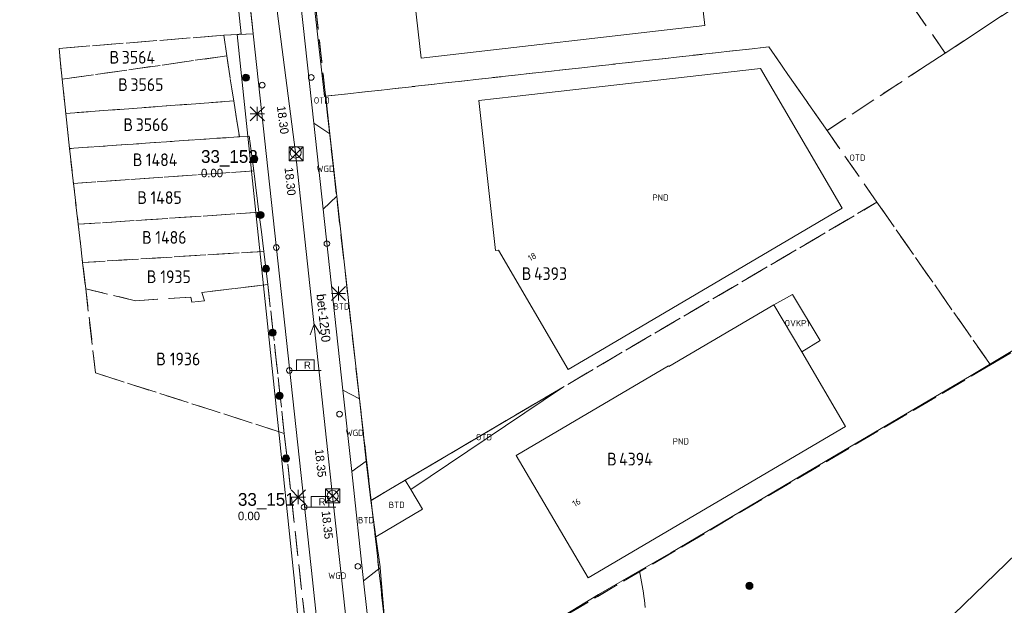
# Model space of a CAD drawing. Header units: metres. Extents: x 207644 to 210135, y 370459 to 373417.
# Tile 247 of 256: x 208147 to 208286, y 372613 to 372696. Entities that reach past the tile are written whole.
import ezdxf
from ezdxf.enums import TextEntityAlignment as Align

# ---------------------------------------------------------------- set-up
doc = ezdxf.new("R2010")
doc.units = ezdxf.units.M
doc.linetypes.add('HIDDEN2', pattern=[4.7625, 3.175, -1.5875])
for name, color, linetype in [('BTD', 7, 'Continuous'), ('combi_kolk', 7, 'Continuous'), ('CON_BxH1250x1250mm', 7, 'Continuous'), ('DMM_BxH1250x1250mm', 7, 'Continuous'), ('GB', 1, 'Continuous'), ('GB11', 1, 'Continuous'), ('INV_BxH1250x1250mm', 7, 'Continuous'), ('KAD_perceelnummer', 212, 'Continuous'), ('KAD_sectie', 212, 'Continuous'), ('KAD_Vastgesteld_Perceel', 212, 'Continuous'), ('NAR', 7, 'Continuous'), ('NLV_inspectieput', 7, 'Continuous'), ('NNR_inspectieput', 7, 'Continuous'), ('NOD_inspectieput', 7, 'Continuous'), ('OTD', 7, 'Continuous'), ('OVKP1', 7, 'Continuous'), ('PIJL', 7, 'Continuous'), ('PND', 7, 'Continuous'), ('trottoirkolk', 7, 'Continuous'), ('WGD', 7, 'Continuous')]:
    doc.layers.add(name, color=color, linetype=linetype)
for name, color, linetype, lineweight in [('GMV', 7, 'Continuous', 25), ('GP1', 7, 'Continuous', 30), ('Q21_lantaarnpaal', 1, 'Continuous', 0), ('Q26_boom', 72, 'Continuous', 0), ('Q28_rioolput', 153, 'Continuous', 0), ('Q89_trottoirkolk_rechts', 153, 'Continuous', 0)]:
    doc.layers.add(name, color=color, linetype=linetype, lineweight=lineweight)
doc.styles.add('ISO', font='isocpeur.ttf', dxfattribs={"height": 1})
doc.styles.add('ISOCP', font='ISOCP.shx', dxfattribs={"height": 1.8})

# ---------------------------------------------------------------- blocks, each defined once
blk = doc.blocks.new('ACMAP_ANN_TEMPLATE_Vastgesteld_Perceelnummer')
at = {"layer": 'KAD_perceelnummer', "style": 'ISOCP'}
blk.add_attdef('Perceelnummer', text='', height=1.8, dxfattribs=at).set_placement((0, 0), align=Align.MIDDLE)
at = {"layer": 'KAD_sectie', "style": 'ISOCP'}
blk.add_attdef('sectie', text='', height=1.8, dxfattribs=at).set_placement((-2.7, 0), align=Align.MIDDLE_RIGHT)
blk = doc.blocks.new('Q89')
for p, q in [((1, 0), (0, 0)), ((3.5, 0), (4.5, 0))]:
    blk.add_line(p, q)
blk.add_lwpolyline([(1, 0), (3.5, 0), (3.5, 1.5), (1, 1.5), (1, 0)])
blk.add_text('R', height=1).set_placement((2.07, 0.25))
blk = doc.blocks.new('Q21')
for p, q in [((-1, 1), (0, 0)), ((-1, 0), (0, 0)), ((-1, -1), (0, 0)), ((0, 1), (0, 0)), ((0, 0), (1, 1)), ((0, 0), (1, 0)), ((0, 0), (0, -1)), ((0, 0), (1, -1))]:
    blk.add_line(p, q)
blk = doc.blocks.new('Q28')
at = {"linetype": 'Continuous'}
for p, q in [((-1, -1), (1, 1)), ((-1, 1), (1, -1))]:
    blk.add_line(p, q, dxfattribs=at)
blk.add_lwpolyline([(1, 1), (1, -1), (-1, -1), (-1, 1)], close=True)
blk = doc.blocks.new('Q26')
blk.add_hatch(color=256).paths.add_polyline_path([(-0.45, -0.01, 1), (0.55, -0.01, 1)])
blk.add_circle((0.05, -0.01), 0.5)

msp = doc.modelspace()

# ---------------------------------------------------------------- linework, layer by layer
at = {"layer": 'combi_kolk', "color": 253, "lineweight": 13}
for centre in [(208180.94, 372686.55), (208190.1, 372664.11), (208182.94, 372663.56), (208184.79, 372646.17), (208191.89, 372639.99), (208186.88, 372626.83), (208194.49, 372618.43)]:
    msp.add_circle(centre, 0.4, dxfattribs=at)
at = {"layer": 'CON_BxH1250x1250mm', "color": 253, "linetype": 'Continuous', "lineweight": 13}
for points in [[(208185.68, 372677.03), (208178.22, 372734.67)], [(208190.92, 372628.41), (208185.68, 372677.03)], [(208197.911, 372564.425), (208190.92, 372628.41)]]:
    msp.add_lwpolyline(points, dxfattribs=at)
at = {"layer": 'GB', "color": 253, "linetype": 'Continuous', "lineweight": 13}
for points in [[(208241.568, 372712.887), (208243.629, 372694.989)], [(208203.453, 372690.378), (208201.404, 372708.261)], [(208243.629, 372694.989), (208203.453, 372690.378)], [(208211.631, 372684.379), (208216.6, 372684.933)], [(208213.997, 372663.141), (208211.631, 372684.379)], [(208214.385, 372663.184), (208213.997, 372663.141)], [(208224.279, 372646.305), (208214.385, 372663.184)], [(208228.592, 372648.834), (208224.279, 372646.305)], [(208216.901, 372634.111), (208238.474, 372646.799)], [(208238.474, 372646.799), (208238.519, 372646.722)], [(208263.528, 372638.243), (208227.096, 372616.816)], [(208227.096, 372616.816), (208216.901, 372634.111)]]:
    msp.add_lwpolyline(points, dxfattribs=at)
at = {"layer": 'GB11', "color": 253, "linetype": 'Continuous', "lineweight": 13}
for points in [[(208216.6, 372684.933), (208251.474, 372688.907)], [(208251.474, 372688.907), (208263.048, 372669.113)], [(208263.048, 372669.113), (208228.592, 372648.834)], [(208238.519, 372646.722), (208253.395, 372655.471)], [(208253.395, 372655.471), (208257.324, 372648.791)], [(208257.324, 372648.791), (208263.528, 372638.243)]]:
    msp.add_lwpolyline(points, dxfattribs=at)
at = {"layer": 'GMV', "color": 253, "linetype": 'Continuous', "lineweight": 13}
for points in [[(208177.946, 372693.795), (208175.684, 372715.131)], [(208186.887, 372710.625), (208189.755, 372684.931)], [(208188.272, 372681.179), (208185.196, 372709.297)], [(208178.04, 372708.633), (208188.045, 372616.522)], [(208177.405, 372693.733), (208177.946, 372693.795)], [(208185.511, 372616.27), (208177.405, 372693.733)], [(208189.755, 372684.931), (208189.944, 372684.944)], [(208189.944, 372684.944), (208190.533, 372679.658)], [(208188.272, 372681.179), (208189.597, 372669.009)], [(208190.533, 372679.658), (208188.272, 372681.179)], [(208190.533, 372679.658), (208191.514, 372670.855)], [(208191.514, 372670.855), (208189.597, 372669.009)], [(208191.514, 372670.855), (208194.708, 372642.137)], [(208189.597, 372669.009), (208192.367, 372643.359)], [(208284.148, 372647.146), (208314.447, 372665.343)], [(208322.101, 372653.526), (208271.371, 372604.422)], [(208281.312, 372645.443), (208284.148, 372647.146)], [(208257.228, 372631.229), (208281.312, 372645.443)], [(208194.708, 372642.137), (208192.367, 372643.359)], [(208192.367, 372643.359), (208193.614, 372631.853)], [(208201.199, 372630.624), (208223.484, 372643.75)], [(208223.484, 372643.75), (208201.986, 372629.314)], [(208194.708, 372642.137), (208195.686, 372633.343)], [(208195.686, 372633.343), (208193.614, 372631.853)], [(208196.31, 372627.735), (208195.686, 372633.343)], [(208193.614, 372631.853), (208195.294, 372616.394)], [(208238.779, 372620.329), (208257.228, 372631.229)], [(208196.31, 372627.735), (208201.199, 372630.624)], [(208201.199, 372630.624), (208201.986, 372629.314)], [(208201.986, 372629.314), (208203.657, 372626.535)], [(208196.31, 372627.735), (208197.034, 372622.624)], [(208203.657, 372626.535), (208197.034, 372622.624)], [(208197.034, 372622.624), (208197.641, 372618.344)], [(208234.378, 372617.789), (208238.779, 372620.329)], [(208197.651, 372618.226), (208197.229, 372617.898)], [(208197.641, 372618.344), (208197.651, 372618.226)], [(208197.651, 372618.226), (208198.91, 372603.271)], [(208197.229, 372617.898), (208195.294, 372616.394)], [(208228.573, 372614.439), (208234.378, 372617.789)], [(208234.378, 372617.789), (208234.477, 372617.274)], [(208234.477, 372617.274), (208234.571, 372616.759)], [(208186.439, 372606.283), (208185.511, 372616.27)], [(208188.045, 372616.522), (208193.308, 372566.98)], [(208195.294, 372616.394), (208196.648, 372604.236)], [(208234.571, 372616.759), (208234.662, 372616.243)], [(208234.662, 372616.243), (208234.749, 372615.726)], [(208234.749, 372615.726), (208234.832, 372615.209)], [(208221.906, 372610.394), (208228.573, 372614.439)], [(208234.832, 372615.209), (208234.911, 372614.691)], [(208234.911, 372614.691), (208234.986, 372614.173)], [(208234.986, 372614.173), (208235.057, 372613.654)], [(208235.057, 372613.654), (208235.125, 372613.134)], [(208235.125, 372613.134), (208235.188, 372612.614)]]:
    msp.add_lwpolyline(points, dxfattribs=at)
at = {"layer": 'GP1', "color": 253, "linetype": 'Continuous', "lineweight": 13}
for points in [[(208253.395, 372655.471), (208256.019, 372656.926)], [(208256.019, 372656.926), (208259.957, 372650.395)], [(208259.957, 372650.395), (208257.324, 372648.791)]]:
    msp.add_lwpolyline(points, dxfattribs=at)
at = {"layer": 'KAD_Vastgesteld_Perceel', "color": 253, "linetype": 'HIDDEN2', "lineweight": 13}
for points in [[(208138.448, 372816.822), (208146.888, 372804.644), (208146.888, 372804.644), (208160.941, 372783.089), (208167.442, 372789.249), (208169.041, 372790.733), (208170.139, 372780.975), (208179.662, 372693.833), (208175.51, 372693.611), (208152.189, 372691.751), (208152.612, 372687.374), (208153.121, 372682.551), (208153.667, 372677.578), (208154.225, 372672.625), (208154.89, 372666.848), (208155.519, 372661.447), (208155.955, 372657.72), (208157.355, 372645.812), (208184.075, 372637.262), (208187.53, 372606.063)], [(208187.53, 372606.063), (208184.075, 372637.262), (208181.742, 372658.316), (208181.168, 372663.013), (208180.486, 372668.545), (208179.75, 372674.413), (208179.119, 372679.34), (208177.706, 372679.242), (208176.919, 372684.326), (208175.924, 372690.694), (208175.51, 372693.611), (208179.662, 372693.833), (208170.139, 372780.975), (208169.041, 372790.733)], [(208289.708, 372698.993), (208277.646, 372691.09), (208262.254, 372713.149)], [(208187.457, 372707.232), (208189.91, 372684.974), (208191.077, 372674.389), (208194.578, 372643.334), (208196.354, 372627.777), (208197.104, 372621.211), (208198.723, 372606.496)], [(208199.727, 372597.266), (208284.056, 372646.948), (208344.397, 372682.498)]]:
    msp.add_lwpolyline(points, dxfattribs=at)
for points in [[(208189.91, 372684.974), (208187.457, 372707.232), (208187.364, 372708.211), (208187.471, 372709.332), (208193.474, 372710.853), (208201.291, 372712.772), (208206.168, 372711.351), (208211.323, 372711.404), (208222.642, 372712.718), (208227.785, 372714.241), (208237.92, 372716.014), (208244.14, 372716.809), (208249.182, 372719.114), (208254.286, 372725.298), (208262.254, 372713.149), (208277.646, 372691.09), (208275.071, 372689.404), (208260.913, 372680.118), (208252.656, 372691.959), (208189.91, 372684.974)], [(208277.646, 372691.09), (208289.708, 372698.993), (208319.313, 372718.53), (208335.221, 372695.689), (208344.397, 372682.498), (208284.056, 372646.948), (208267.987, 372669.98), (208260.913, 372680.118), (208275.071, 372689.404), (208277.646, 372691.09)], [(208152.189, 372691.751), (208175.51, 372693.611), (208175.924, 372690.694), (208152.612, 372687.374), (208152.189, 372691.751)], [(208152.612, 372687.374), (208175.924, 372690.694), (208176.919, 372684.326), (208153.121, 372682.551), (208152.612, 372687.374)], [(208267.987, 372669.98), (208196.354, 372627.777), (208194.578, 372643.334), (208191.077, 372674.389), (208189.91, 372684.974), (208252.656, 372691.959), (208260.913, 372680.118), (208267.987, 372669.98)], [(208153.121, 372682.551), (208176.919, 372684.326), (208177.706, 372679.242), (208153.667, 372677.578), (208153.121, 372682.551)], [(208153.667, 372677.578), (208177.706, 372679.242), (208179.119, 372679.34), (208179.75, 372674.413), (208154.225, 372672.625), (208153.667, 372677.578)], [(208154.225, 372672.625), (208179.75, 372674.413), (208180.486, 372668.545), (208154.89, 372666.848), (208154.225, 372672.625)], [(208199.727, 372597.266), (208198.723, 372606.496), (208197.104, 372621.211), (208196.354, 372627.777), (208267.987, 372669.98), (208284.056, 372646.948), (208199.727, 372597.266)], [(208154.89, 372666.848), (208180.486, 372668.545), (208181.168, 372663.013), (208155.519, 372661.447), (208154.89, 372666.848)], [(208155.955, 372657.72), (208155.519, 372661.447), (208181.168, 372663.013), (208181.742, 372658.316), (208172.373, 372657.212), (208172.796, 372656.033), (208170.977, 372655.851), (208170.826, 372656.535), (208162.997, 372656.035), (208155.955, 372657.72)], [(208155.955, 372657.72), (208162.997, 372656.035), (208170.826, 372656.535), (208170.977, 372655.851), (208172.796, 372656.033), (208172.373, 372657.212), (208181.742, 372658.316), (208184.075, 372637.262), (208157.355, 372645.812), (208155.955, 372657.72)]]:
    msp.add_lwpolyline(points, close=True, dxfattribs=at)
at = {"layer": 'NOD_inspectieput', "color": 253, "lineweight": 13}
for centre in [(208185.68, 372677.03), (208190.92, 372628.41)]:
    msp.add_circle(centre, 0.8, dxfattribs=at)
at = {"layer": 'PIJL', "color": 253, "lineweight": 13}
msp.add_lwpolyline([(208189.17, 372651.37), (208188.3, 372652.72), (208187.74, 372651.21)], dxfattribs=at)
at = {"layer": 'trottoirkolk', "color": 253, "lineweight": 13}
msp.add_circle((208187.88, 372687.64), 0.4, dxfattribs=at)

# ---------------------------------------------------------------- block references
at = {"layer": 'KAD_Vastgesteld_Perceel', "color": 253, "linetype": 'HIDDEN2', "lineweight": 13}
ref = msp.add_blockref('ACMAP_ANN_TEMPLATE_Vastgesteld_Perceelnummer', (208163.41, 372690.493), dxfattribs=at)
ref.add_attrib('Perceelnummer', '3564', dxfattribs={"layer": 'KAD_perceelnummer', "lineweight": 13, "height": 1.8, "style": 'ISOCP'}).set_placement((208163.41, 372690.493), align=Align.MIDDLE)
ref.add_attrib('sectie', 'B', dxfattribs={"layer": 'KAD_sectie', "lineweight": 13, "height": 1.8, "style": 'ISOCP'}).set_placement((208160.71, 372690.493), align=Align.MIDDLE_RIGHT)
ref = msp.add_blockref('ACMAP_ANN_TEMPLATE_Vastgesteld_Perceelnummer', (208164.626, 372686.623), dxfattribs=at)
ref.add_attrib('Perceelnummer', '3565', dxfattribs={"layer": 'KAD_perceelnummer', "lineweight": 13, "height": 1.8, "style": 'ISOCP'}).set_placement((208164.626, 372686.623), align=Align.MIDDLE)
ref.add_attrib('sectie', 'B', dxfattribs={"layer": 'KAD_sectie', "lineweight": 13, "height": 1.8, "style": 'ISOCP'}).set_placement((208161.926, 372686.623), align=Align.MIDDLE_RIGHT)
ref = msp.add_blockref('ACMAP_ANN_TEMPLATE_Vastgesteld_Perceelnummer', (208165.369, 372680.952), dxfattribs=at)
ref.add_attrib('Perceelnummer', '3566', dxfattribs={"layer": 'KAD_perceelnummer', "lineweight": 13, "height": 1.8, "style": 'ISOCP'}).set_placement((208165.369, 372680.952), align=Align.MIDDLE)
ref.add_attrib('sectie', 'B', dxfattribs={"layer": 'KAD_sectie', "lineweight": 13, "height": 1.8, "style": 'ISOCP'}).set_placement((208162.669, 372680.952), align=Align.MIDDLE_RIGHT)
ref = msp.add_blockref('ACMAP_ANN_TEMPLATE_Vastgesteld_Perceelnummer', (208166.698, 372675.983), dxfattribs=at)
ref.add_attrib('Perceelnummer', '1484', dxfattribs={"layer": 'KAD_perceelnummer', "lineweight": 13, "height": 1.8, "style": 'ISOCP'}).set_placement((208166.698, 372675.983), align=Align.MIDDLE)
ref.add_attrib('sectie', 'B', dxfattribs={"layer": 'KAD_sectie', "lineweight": 13, "height": 1.8, "style": 'ISOCP'}).set_placement((208163.998, 372675.983), align=Align.MIDDLE_RIGHT)
ref = msp.add_blockref('ACMAP_ANN_TEMPLATE_Vastgesteld_Perceelnummer', (208167.34, 372670.631), dxfattribs=at)
ref.add_attrib('Perceelnummer', '1485', dxfattribs={"layer": 'KAD_perceelnummer', "lineweight": 13, "height": 1.8, "style": 'ISOCP'}).set_placement((208167.34, 372670.631), align=Align.MIDDLE)
ref.add_attrib('sectie', 'B', dxfattribs={"layer": 'KAD_sectie', "lineweight": 13, "height": 1.8, "style": 'ISOCP'}).set_placement((208164.64, 372670.631), align=Align.MIDDLE_RIGHT)
ref = msp.add_blockref('ACMAP_ANN_TEMPLATE_Vastgesteld_Perceelnummer', (208168.015, 372664.996), dxfattribs=at)
ref.add_attrib('Perceelnummer', '1486', dxfattribs={"layer": 'KAD_perceelnummer', "lineweight": 13, "height": 1.8, "style": 'ISOCP'}).set_placement((208168.015, 372664.996), align=Align.MIDDLE)
ref.add_attrib('sectie', 'B', dxfattribs={"layer": 'KAD_sectie', "lineweight": 13, "height": 1.8, "style": 'ISOCP'}).set_placement((208165.315, 372664.996), align=Align.MIDDLE_RIGHT)
ref = msp.add_blockref('ACMAP_ANN_TEMPLATE_Vastgesteld_Perceelnummer', (208168.68, 372659.432), dxfattribs=at)
ref.add_attrib('Perceelnummer', '1935', dxfattribs={"layer": 'KAD_perceelnummer', "lineweight": 13, "height": 1.8, "style": 'ISOCP'}).set_placement((208168.68, 372659.432), align=Align.MIDDLE)
ref.add_attrib('sectie', 'B', dxfattribs={"layer": 'KAD_sectie', "lineweight": 13, "height": 1.8, "style": 'ISOCP'}).set_placement((208165.98, 372659.432), align=Align.MIDDLE_RIGHT)
ref = msp.add_blockref('ACMAP_ANN_TEMPLATE_Vastgesteld_Perceelnummer', (208221.769, 372659.868), dxfattribs=at)
ref.add_attrib('Perceelnummer', '4393', dxfattribs={"layer": 'KAD_perceelnummer', "lineweight": 13, "height": 1.8, "style": 'ISOCP'}).set_placement((208221.769, 372659.868), align=Align.MIDDLE)
ref.add_attrib('sectie', 'B', dxfattribs={"layer": 'KAD_sectie', "lineweight": 13, "height": 1.8, "style": 'ISOCP'}).set_placement((208219.069, 372659.868), align=Align.MIDDLE_RIGHT)
ref = msp.add_blockref('ACMAP_ANN_TEMPLATE_Vastgesteld_Perceelnummer', (208170.016, 372647.789), dxfattribs=at)
ref.add_attrib('Perceelnummer', '1936', dxfattribs={"layer": 'KAD_perceelnummer', "lineweight": 13, "height": 1.8, "style": 'ISOCP'}).set_placement((208170.016, 372647.789), align=Align.MIDDLE)
ref.add_attrib('sectie', 'B', dxfattribs={"layer": 'KAD_sectie', "lineweight": 13, "height": 1.8, "style": 'ISOCP'}).set_placement((208167.316, 372647.789), align=Align.MIDDLE_RIGHT)
ref = msp.add_blockref('ACMAP_ANN_TEMPLATE_Vastgesteld_Perceelnummer', (208233.858, 372633.623), dxfattribs=at)
ref.add_attrib('Perceelnummer', '4394', dxfattribs={"layer": 'KAD_perceelnummer', "lineweight": 13, "height": 1.8, "style": 'ISOCP'}).set_placement((208233.858, 372633.623), align=Align.MIDDLE)
ref.add_attrib('sectie', 'B', dxfattribs={"layer": 'KAD_sectie', "lineweight": 13, "height": 1.8, "style": 'ISOCP'}).set_placement((208231.158, 372633.623), align=Align.MIDDLE_RIGHT)
at = {"layer": 'Q21_lantaarnpaal', "color": 253}
for p in [(208180.247, 372682.488), (208191.75, 372657.052), (208186.058, 372628.25)]:
    msp.add_blockref('Q21', p, dxfattribs=at)
at = {"layer": 'Q26_boom', "color": 253}
for p in [(208178.589, 372687.622), (208179.776, 372676.133), (208180.648, 372668.181), (208181.434, 372660.571), (208182.369, 372651.52), (208183.344, 372642.572), (208184.258, 372633.72), (208249.877, 372615.688)]:
    msp.add_blockref('Q26', p, dxfattribs=at)
at = {"layer": 'Q28_rioolput', "color": 253}
for p in [(208185.742, 372676.825), (208190.924, 372628.409)]:
    msp.add_blockref('Q28', p, dxfattribs=at)
at = {"layer": 'Q89_trottoirkolk_rechts', "color": 253}
for p in [(208184.789, 372646.174), (208186.876, 372626.83)]:
    msp.add_blockref('Q89', p, dxfattribs=at)

# ---------------------------------------------------------------- texts
at = {"layer": 'BTD', "color": 253, "linetype": 'Continuous', "lineweight": 13, "style": 'ISO'}
for p in [(208192.153, 372655.226), (208199.984, 372627.136), (208195.633, 372624.981)]:
    msp.add_text('BTD', height=0.9, dxfattribs=at).set_placement(p, align=Align.MIDDLE_CENTER)
at = {"layer": 'DMM_BxH1250x1250mm', "color": 253, "lineweight": 13}
msp.add_text('bet-1250', height=1.3, rotation=276.15, dxfattribs=at).set_placement((208188.62, 372656.93))
at = {"layer": 'INV_BxH1250x1250mm', "color": 253, "lineweight": 13}
for s, rotation, p in [('18.30', 277.37, (208183.02, 372683.54)), ('18.30', 276.15, (208184.1, 372674.85)), ('18.35', 276.15, (208188.4, 372634.98)), ('18.35', 276.24, (208189.35, 372626.23))]:
    msp.add_text(s, height=1.2, rotation=rotation, dxfattribs=at).set_placement(p)
at = {"layer": 'NAR', "color": 253, "linetype": 'Continuous', "lineweight": 13, "style": 'ISO'}
for s, p in [('18', (208219.169, 372662.239)), ('16', (208225.438, 372627.485))]:
    msp.add_text(s, height=0.9, rotation=30.5, dxfattribs=at).set_placement(p, align=Align.MIDDLE_CENTER)
at = {"layer": 'NLV_inspectieput', "color": 253, "lineweight": 13}
for p in [(208172.28, 372673.51), (208177.51, 372624.97)]:
    msp.add_text('0.00', height=1.2, dxfattribs=at).set_placement(p)
at = {"layer": 'NNR_inspectieput', "color": 253, "lineweight": 13}
for s, p in [('33_152', (208172.28, 372675.55)), ('33_151', (208177.51, 372627.01))]:
    msp.add_text(s, height=1.8, dxfattribs=at).set_placement(p)
at = {"layer": 'OTD', "color": 253, "linetype": 'Continuous', "lineweight": 13, "style": 'ISO'}
for p in [(208189.375, 372684.386), (208265.213, 372676.283), (208212.342, 372636.728)]:
    msp.add_text('OTD', height=0.9, dxfattribs=at).set_placement(p, align=Align.MIDDLE_CENTER)
at = {"layer": 'OVKP1', "color": 253, "linetype": 'Continuous', "lineweight": 13, "style": 'ISO'}
msp.add_text('OVKP1', height=0.9, dxfattribs=at).set_placement((208256.676, 372652.865), align=Align.MIDDLE_CENTER)
at = {"layer": 'PND', "color": 253, "linetype": 'Continuous', "lineweight": 13, "style": 'ISO'}
for p in [(208237.34, 372670.64), (208240.215, 372636.126)]:
    msp.add_text('PND', height=0.9, dxfattribs=at).set_placement(p, align=Align.MIDDLE_CENTER)
at = {"layer": 'WGD', "color": 253, "linetype": 'Continuous', "lineweight": 13, "style": 'ISO'}
for p in [(208189.893, 372674.692), (208194.027, 372637.321), (208191.562, 372617.115)]:
    msp.add_text('WGD', height=0.9, dxfattribs=at).set_placement(p, align=Align.MIDDLE_CENTER)

doc.saveas('drawing.dxf')
